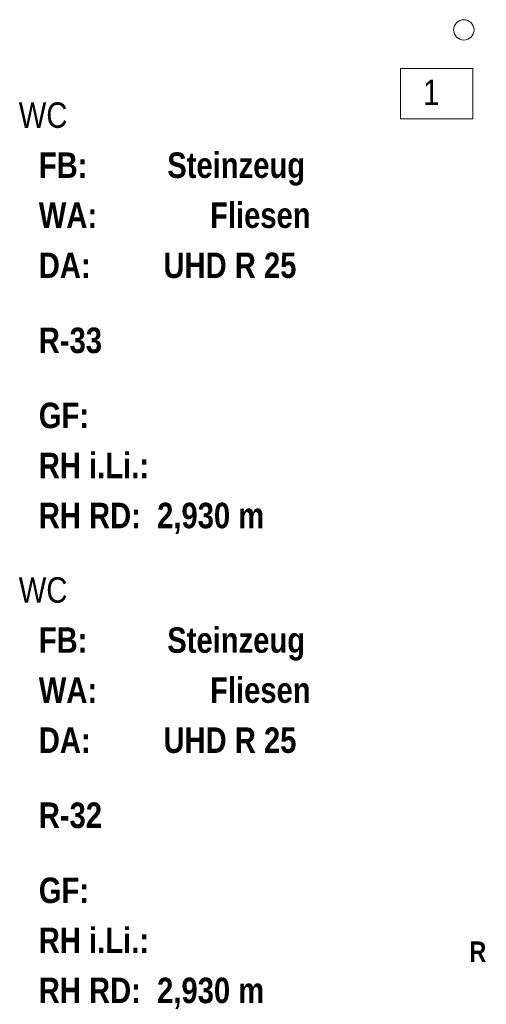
# Model space of a CAD drawing. Header units: millimetres. Extents: x 634730 to 711346, y 362082 to 425615.
# Tile 9 of 160: x 650435 to 652724, y 374728 to 379559. Entities that reach past the tile are written whole.
import ezdxf
from ezdxf.enums import TextEntityAlignment as Align

# ---------------------------------------------------------------- set-up
doc = ezdxf.new("R2010")
doc.units = ezdxf.units.MM
doc.header["$LTSCALE"] = 50
for name, color, linetype in [('1_EG', 7, 'Continuous'), ('A_Beschriftung', 7, 'Continuous'), ('A_Möblierung fest', 7, 'Continuous'), ('A_Raumflächen', 7, 'Continuous'), ('A_Stützen', 7, 'Continuous')]:
    doc.layers.add(name, color=color, linetype=linetype)
doc.styles.add('ERSTELLTER_STIL_1', font='ARIALN.TTF')
doc.styles.add('ERSTELLTER_STIL_2', font='ARIALNB.TTF')

# ---------------------------------------------------------------- blocks, each defined once
blk = doc.blocks.new('WC_R-32_22_1', base_point=(-1.6778, -76.4611))
blk = doc.blocks.new('WC_R-33_23_1', base_point=(-1.6778, -74.1253))
blk = doc.blocks.new('A$C85d2cf1a')
at = {"layer": 'A_Beschriftung', "color": 7, "linetype": 'Continuous', "lineweight": 13}
for p, q in [((6.3213, 17.2372), (6.6757, 17.2372)), ((6.3213, 16.99), (6.3213, 17.2372)), ((6.6757, 17.2372), (6.6757, 16.99)), ((6.6757, 16.99), (6.3213, 16.99))]:
    blk.add_line(p, q, dxfattribs=at)
at = {"layer": 'A_Stützen', "color": 7, "linetype": 'Continuous', "lineweight": 13}
for start, end in [(90, 180), (0, 90), (180, 270), (270, 0)]:
    blk.add_arc((6.6324, 17.4262), 0.05, start, end, dxfattribs=at)
at = {"layer": 'A_Raumflächen', "color": 7, "linetype": 'Continuous', "lineweight": 18}
ref = blk.add_blockref('WC_R-33_23_1', (5.2436, 16.0203), dxfattribs=at)
ref.add_attrib('ROOM_NAME', 'WC', dxfattribs={"color": 7, "lineweight": 18, "height": 0.125, "style": 'ERSTELLTER_STIL_1'}).set_placement((4.449, 17.0705), align=Align.TOP_LEFT)
ref.add_attrib('ROOM_NUMBER', 'R-33', dxfattribs={"color": 7, "lineweight": 18, "height": 0.125, "style": 'ERSTELLTER_STIL_2'}).set_placement((4.5472, 15.9656), align=Align.TOP_LEFT)
ref.add_attrib('floorCode', 'FB: ', dxfattribs={"color": 7, "lineweight": 18, "height": 0.125, "style": 'ERSTELLTER_STIL_2'}).set_placement((4.5472, 16.8249), align=Align.TOP_LEFT)
ref.add_attrib('stFloorCovering', 'Steinzeug', dxfattribs={"color": 7, "lineweight": 18, "height": 0.125, "style": 'ERSTELLTER_STIL_2'}).set_placement((5.1775, 16.8249), align=Align.TOP_LEFT)
ref.add_attrib('wallCode', 'WA: ', dxfattribs={"color": 7, "lineweight": 18, "height": 0.125, "style": 'ERSTELLTER_STIL_2'}).set_placement((4.5472, 16.5794), align=Align.TOP_LEFT)
ref.add_attrib('stWallCovering', 'Fliesen', dxfattribs={"color": 7, "lineweight": 18, "height": 0.125, "style": 'ERSTELLTER_STIL_2'}).set_placement((5.3873, 16.5794), align=Align.TOP_LEFT)
ref.add_attrib('ceilingCode', 'DA: ', dxfattribs={"color": 7, "lineweight": 18, "height": 0.125, "style": 'ERSTELLTER_STIL_2'}).set_placement((4.5472, 16.3339), align=Align.TOP_LEFT)
ref.add_attrib('stCeilingCovering', 'UHD R 25', dxfattribs={"color": 7, "lineweight": 18, "height": 0.125, "style": 'ERSTELLTER_STIL_2'}).set_placement((5.1588, 16.3339), align=Align.TOP_LEFT)
ref.add_attrib('measuredNetAreaCode', 'GF: ', dxfattribs={"color": 7, "lineweight": 18, "height": 0.125, "style": 'ERSTELLTER_STIL_2'}).set_placement((4.5472, 15.5972), align=Align.TOP_LEFT)
ref.add_attrib('sCustom1Value', 'RH RD:  2,930 m', dxfattribs={"color": 7, "lineweight": 18, "height": 0.125, "style": 'ERSTELLTER_STIL_2'}).set_placement((4.5472, 15.1062), align=Align.TOP_LEFT)
ref.add_attrib('din277AreaCode', 'RH i.Li.: ', dxfattribs={"color": 7, "lineweight": 18, "height": 0.125, "style": 'ERSTELLTER_STIL_2'}).set_placement((4.5472, 15.3517), align=Align.TOP_LEFT)
ref = blk.add_blockref('WC_R-32_22_1', (5.2436, 13.6904), dxfattribs=at)
ref.add_attrib('ROOM_NAME', 'WC', dxfattribs={"color": 7, "lineweight": 18, "height": 0.125, "style": 'ERSTELLTER_STIL_1'}).set_placement((4.449, 14.7406), align=Align.TOP_LEFT)
ref.add_attrib('ROOM_NUMBER', 'R-32', dxfattribs={"color": 7, "lineweight": 18, "height": 0.125, "style": 'ERSTELLTER_STIL_2'}).set_placement((4.5472, 13.6357), align=Align.TOP_LEFT)
ref.add_attrib('floorCode', 'FB: ', dxfattribs={"color": 7, "lineweight": 18, "height": 0.125, "style": 'ERSTELLTER_STIL_2'}).set_placement((4.5472, 14.495), align=Align.TOP_LEFT)
ref.add_attrib('stFloorCovering', 'Steinzeug', dxfattribs={"color": 7, "lineweight": 18, "height": 0.125, "style": 'ERSTELLTER_STIL_2'}).set_placement((5.1775, 14.495), align=Align.TOP_LEFT)
ref.add_attrib('wallCode', 'WA: ', dxfattribs={"color": 7, "lineweight": 18, "height": 0.125, "style": 'ERSTELLTER_STIL_2'}).set_placement((4.5472, 14.2495), align=Align.TOP_LEFT)
ref.add_attrib('stWallCovering', 'Fliesen', dxfattribs={"color": 7, "lineweight": 18, "height": 0.125, "style": 'ERSTELLTER_STIL_2'}).set_placement((5.3873, 14.2495), align=Align.TOP_LEFT)
ref.add_attrib('ceilingCode', 'DA: ', dxfattribs={"color": 7, "lineweight": 18, "height": 0.125, "style": 'ERSTELLTER_STIL_2'}).set_placement((4.5472, 14.004), align=Align.TOP_LEFT)
ref.add_attrib('stCeilingCovering', 'UHD R 25', dxfattribs={"color": 7, "lineweight": 18, "height": 0.125, "style": 'ERSTELLTER_STIL_2'}).set_placement((5.1588, 14.004), align=Align.TOP_LEFT)
ref.add_attrib('measuredNetAreaCode', 'GF: ', dxfattribs={"color": 7, "lineweight": 18, "height": 0.125, "style": 'ERSTELLTER_STIL_2'}).set_placement((4.5472, 13.2674), align=Align.TOP_LEFT)
ref.add_attrib('sCustom1Value', 'RH RD:  2,930 m', dxfattribs={"color": 7, "lineweight": 18, "height": 0.125, "style": 'ERSTELLTER_STIL_2'}).set_placement((4.5472, 12.7763), align=Align.TOP_LEFT)
ref.add_attrib('din277AreaCode', 'RH i.Li.: ', dxfattribs={"color": 7, "lineweight": 18, "height": 0.125, "style": 'ERSTELLTER_STIL_2'}).set_placement((4.5472, 13.0218), align=Align.TOP_LEFT)
at = {"layer": 'A_Beschriftung', "color": 7, "style": 'ERSTELLTER_STIL_1'}
blk.add_text('1', height=0.125, dxfattribs=at).set_placement((6.4323, 17.0572))
at = {"layer": 'A_Beschriftung', "color": 7, "style": 'ERSTELLTER_STIL_2'}
blk.add_text('R', height=0.1, rotation=359.9988, dxfattribs=at).set_placement((6.6598, 12.8537))
at = {"layer": 'A_Möblierung fest', "color": 7, "lineweight": 13, "style": 'ERSTELLTER_STIL_2', "text_generation_flag": 2}
blk.add_attdef('txt', text='', height=0.12, rotation=359.9988, dxfattribs=at).set_placement((23.514, 39.2921), align=Align.MIDDLE_CENTER)
at = {"layer": 'A_Möblierung fest', "color": 7, "lineweight": 13, "style": 'ERSTELLTER_STIL_2'}
blk.add_attdef('txt', text='', height=0.12, dxfattribs=at).set_placement((10.172, 25.6523), align=Align.MIDDLE_CENTER)
at = {"layer": 'A_Raumflächen', "color": 7, "lineweight": 18}
for tag, style, p in [('DUMMY_850', 'ERSTELLTER_STIL_1', (31.5414, 25.9585)), ('DUMMY_850', 'ERSTELLTER_STIL_1', (48.3798, 25.9585)), ('ROOM_NAME', 'ERSTELLTER_STIL_1', (30.4276, 25.9283)), ('ROOM_NAME', 'ERSTELLTER_STIL_1', (47.266, 25.9283)), ('floorCode', 'ERSTELLTER_STIL_2', (30.5258, 25.6828)), ('stFloorCovering', 'ERSTELLTER_STIL_2', (31.0934, 25.6828)), ('floorCode', 'ERSTELLTER_STIL_2', (47.3642, 25.6828)), ('stFloorCovering', 'ERSTELLTER_STIL_2', (47.9319, 25.6828)), ('DUMMY_851', 'ERSTELLTER_STIL_2', (30.5258, 25.4675)), ('DUMMY_851', 'ERSTELLTER_STIL_2', (47.3642, 25.4675)), ('measuredNetAreaCode', 'ERSTELLTER_STIL_2', (30.5258, 25.1917)), ('measuredNetAreaCode', 'ERSTELLTER_STIL_2', (47.3642, 25.1917))]:
    blk.add_attdef(tag, text='', height=0.125, dxfattribs=dict(at, style=style)).set_placement(p, align=Align.TOP_LEFT)

msp = doc.modelspace()

# ---------------------------------------------------------------- block references
at = {"layer": '1_EG', "xscale": 1000, "yscale": 1000, "zscale": 1000}
msp.add_blockref('A$C85d2cf1a', (645981.7, 362082.4, 41515.3), dxfattribs=at)

doc.saveas('drawing.dxf')
